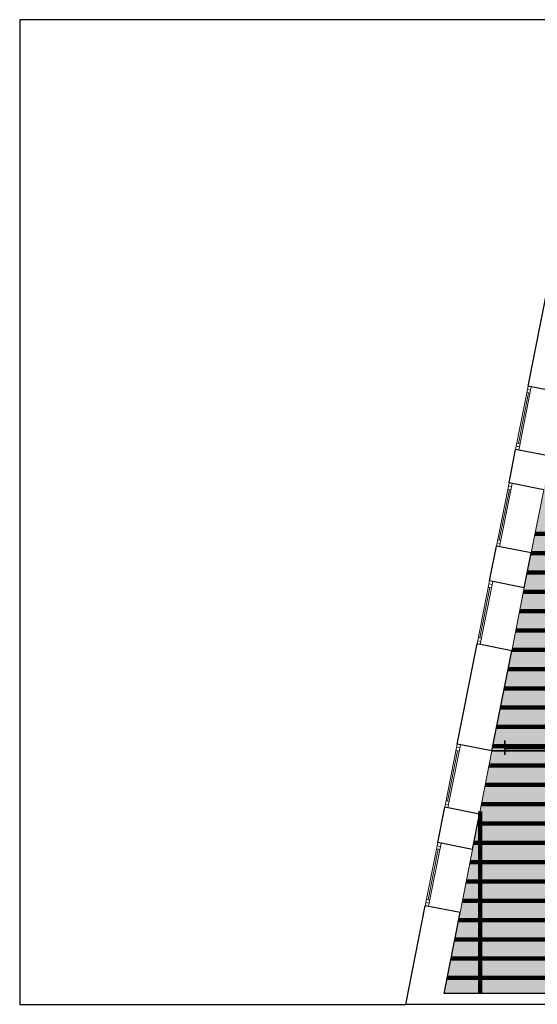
# Model space of a CAD drawing. Header units: metres. Extents: x -1 to 438, y -6 to 39.
# Tile 2 of 6: x 392 to 400, y 13 to 28. Entities that reach past the tile are written whole.
import ezdxf

# ---------------------------------------------------------------- set-up
doc = ezdxf.new("R2010")
doc.units = ezdxf.units.M
doc.linetypes.add('CONTINUA', pattern=[0])
for name, color, linetype, lineweight in [('P3 MURS ACTUAL', 7, 'CONTINUA', 25), ('P3 MURS ENDERROCAT', 7, 'CONTINUA', 25), ('P3 PAVIMENT ENDERROCS', 7, 'CONTINUA', 25), ('P3 SOSTRE ENDERROCAT', 7, 'CONTINUA', 25)]:
    doc.layers.add(name, color=color, linetype=linetype, lineweight=lineweight)

msp = doc.modelspace()

# ---------------------------------------------------------------- hatches: boundary and pattern name
at = {"layer": 'P3 PAVIMENT ENDERROCS', "linetype": 'CONTINUA', "lineweight": 25, "transparency": 33554508}
h = msp.add_hatch(color=7, dxfattribs=at)
h.set_gradient(color1=(222, 222, 133), color2=(222, 222, 133), one_color=1, name='INVSPHERICAL')
h.paths.add_polyline_path([(417.447, 23.609), (417.447, 23.489), (417.017, 23.489), (417.017, 22.069), (415.647, 22.069), (414.173, 21.499), (413.404, 21.319), (412.616, 21.259), (411.203, 20.819), (410.386, 20.749), (409.697, 21.21), (409.697, 22.11), (409.591, 22.11), (409.207, 22.427), (408.783, 22.71), (408.104, 23.049), (407.507, 23.249), (406.177, 23.419), (404.337, 23.419), (404.337, 28.059), (401.257, 28.059), (398.297, 13.119), (423.715, 13.119), (426.811, 28.059), (421.507, 28.059), (421.507, 27.889), (421.157, 27.889), (421.157, 26.049), (421.507, 26.049), (421.507, 23.818), (421.327, 23.818), (421.327, 24.109), (420.768, 24.109), (420.768, 23.609)], flags=0)

# ---------------------------------------------------------------- linework, layer by layer
at = {"layer": 'P3 MURS ACTUAL', "color": 180, "transparency": 33554687}
for p, q in [((391.697, 28.248), (391.697, 12.949)), ((400.734, 28.248), (391.697, 28.248)), ((391.697, 12.949), (397.703, 12.949))]:
    msp.add_line(p, q, dxfattribs=at)
at = {"layer": 'P3 MURS ACTUAL', "transparency": 33554687}
for p, q in [((399.605, 22.552), (399.916, 24.122)), ((400.145, 22.445), (399.605, 22.552)), ((399.308, 21.051), (399.411, 21.571)), ((399.95, 21.465), (399.411, 21.571)), ((399.847, 20.944), (399.308, 21.051)), ((399.006, 19.53), (399.113, 20.07)), ((399.653, 19.963), (399.113, 20.07)), ((399.546, 19.423), (399.653, 19.963)), ((399.546, 19.423), (399.006, 19.53)), ((398.504, 16.993), (398.812, 18.549)), ((399.352, 18.442), (398.812, 18.549)), ((399.043, 16.886), (399.352, 18.442)), ((399.043, 16.886), (398.504, 16.993)), ((399.241, 17.05), (399.241, 16.826)), ((406.121, 16.886), (399.043, 16.886)), ((406.121, 16.966), (399.059, 16.966)), ((405.241, 16.926), (399.241, 16.926)), ((398.201, 15.463), (398.309, 16.012)), ((398.849, 15.905), (398.309, 16.012)), ((398.74, 15.356), (398.849, 15.905)), ((398.74, 15.356), (398.201, 15.463)), ((397.703, 12.949), (398.006, 14.482)), ((398.546, 14.375), (398.006, 14.482)), ((398.297, 13.119), (398.546, 14.375)), ((405.4, 13.119), (398.297, 13.119)), ((424.313, 12.949), (397.703, 12.949))]:
    msp.add_line(p, q, dxfattribs=at)
at = {"layer": 'P3 MURS ACTUAL', "lineweight": 13, "transparency": 33554687}
for p, q in [((399.605, 22.552), (399.411, 21.571)), ((399.654, 22.543), (399.46, 21.562)), ((399.645, 22.494), (399.595, 22.503)), ((399.455, 21.665), (399.61, 22.449)), ((399.635, 22.445), (399.586, 22.454)), ((399.47, 21.611), (399.421, 21.62)), ((399.479, 21.66), (399.43, 21.669)), ((399.308, 21.051), (399.113, 20.07)), ((399.357, 21.041), (399.162, 20.06)), ((399.347, 20.992), (399.298, 21.002)), ((399.157, 20.163), (399.313, 20.948)), ((399.337, 20.943), (399.288, 20.952)), ((399.653, 19.963), (399.847, 20.944)), ((399.172, 20.109), (399.123, 20.119)), ((399.182, 20.158), (399.133, 20.168)), ((399.006, 19.53), (398.812, 18.549)), ((399.055, 19.52), (398.861, 18.539)), ((399.036, 19.422), (398.987, 19.432)), ((399.046, 19.471), (398.997, 19.481)), ((398.856, 18.642), (399.012, 19.427)), ((399.352, 18.442), (399.546, 19.423)), ((398.871, 18.589), (398.822, 18.598)), ((398.881, 18.638), (398.831, 18.647)), ((398.504, 16.993), (398.309, 16.012)), ((398.553, 16.983), (398.358, 16.002)), ((398.353, 16.105), (398.509, 16.89)), ((398.533, 16.885), (398.484, 16.895)), ((398.543, 16.934), (398.494, 16.944)), ((398.849, 15.905), (399.043, 16.886)), ((398.378, 16.101), (398.329, 16.11)), ((398.368, 16.052), (398.319, 16.061)), ((398.201, 15.463), (398.006, 14.482)), ((398.25, 15.453), (398.055, 14.472)), ((398.05, 14.575), (398.206, 15.36)), ((398.23, 15.355), (398.181, 15.365)), ((398.24, 15.404), (398.191, 15.414)), ((398.546, 14.375), (398.74, 15.356)), ((398.075, 14.57), (398.026, 14.58)), ((398.065, 14.521), (398.016, 14.531))]:
    msp.add_line(p, q, dxfattribs=at)
at = {"layer": 'P3 MURS ENDERROCAT', "lineweight": 35, "transparency": 33554687}
for p, q in [((399.241, 17.05), (399.241, 16.826)), ((406.121, 16.886), (399.043, 16.886)), ((406.121, 16.966), (399.059, 16.966)), ((405.241, 16.926), (399.241, 16.926))]:
    msp.add_line(p, q, dxfattribs=at)
at = {"layer": 'P3 SOSTRE ENDERROCAT', "lineweight": 200, "transparency": 33554687}
for p, q in [((420.457, 20.259), (399.712, 20.259)), ((420.457, 19.959), (399.652, 19.959)), ((420.457, 19.659), (399.593, 19.659)), ((420.457, 19.359), (399.533, 19.359)), ((420.457, 19.059), (399.474, 19.059)), ((420.457, 18.759), (399.414, 18.759)), ((420.457, 18.459), (399.355, 18.459)), ((420.457, 18.159), (399.296, 18.159)), ((400.796, 17.859), (399.236, 17.859)), ((420.457, 17.559), (399.177, 17.559)), ((424.573, 17.259), (399.117, 17.259)), ((424.511, 16.959), (399.058, 16.959)), ((424.449, 16.659), (398.998, 16.659)), ((424.387, 16.359), (398.939, 16.359)), ((398.857, 13.119), (398.857, 15.946)), ((424.325, 16.059), (398.879, 16.059)), ((424.262, 15.759), (398.82, 15.759)), ((424.2, 15.459), (398.761, 15.459)), ((424.138, 15.159), (398.701, 15.159)), ((424.076, 14.859), (398.642, 14.859)), ((420.792, 14.559), (398.582, 14.559)), ((423.952, 14.259), (398.523, 14.259)), ((423.889, 13.959), (398.463, 13.959)), ((400.787, 13.659), (398.404, 13.659)), ((423.765, 13.359), (398.345, 13.359))]:
    msp.add_line(p, q, dxfattribs=at)

doc.saveas('drawing.dxf')
